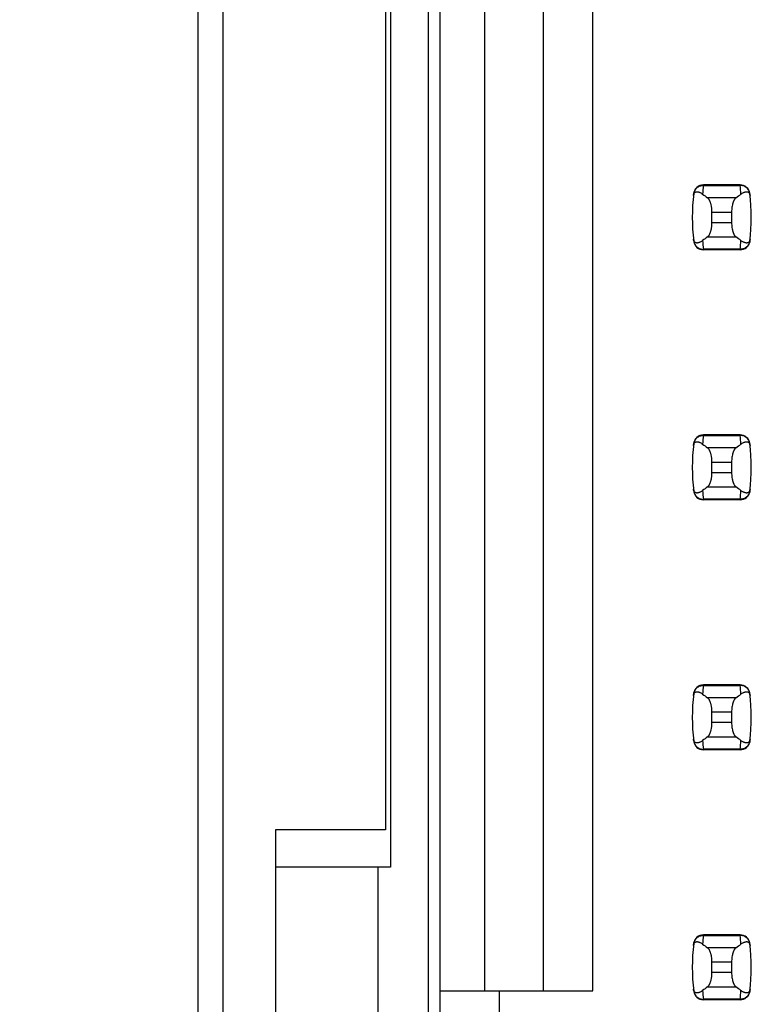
# Model space of a CAD drawing. Header units: inches. Extents: x 0 to 34, y 0 to 22.
# Tile 30 of 53: x 7.977 to 8.563, y 13.635 to 14.423. Entities that reach past the tile are written whole.
import ezdxf

# ---------------------------------------------------------------- set-up
doc = ezdxf.new("R2010")
doc.units = ezdxf.units.IN
doc.header["$LTSCALE"] = 1.87
doc.header["$MEASUREMENT"] = 0
doc.layers.get('0').update_dxf_attribs({"linetype": 'CONTINUOUS'})
doc.layers.add('DIMENSIONS', color=7, linetype='CONTINUOUS')
doc.styles.get("Standard").update_dxf_attribs({"font": 'txt', "width": 0.8})
doc.dimstyles.new('DIMSTYLE_1', dxfattribs={"dimtxt": 0.125, "dimasz": 0.18, "dimexe": 0.18, "dimexo": 0.0625, "dimgap": 0.09, "dimtad": 0, "dimtih": 1, "dimtoh": 1, "dimdec": 3, "dimlfac": 0.5, "dimzin": 4, "dimdsep": 46, "dimtxsty": 'STANDARD', "dimblk": '_FILLED', "dimblk1": '_FILLED', "dimblk2": '_FILLED', "dimcen": 0.09, "dimadec": 0, "dimazin": 0, "dimtp": 0.01, "dimtm": 0.01, "dimtfac": 1, "dimtdec": 3, "dimtofl": 0, "dimtmove": 0, "dimatfit": 3, "dimldrblk": '_FILLED', "dimfxl": 1, "dimtolj": 1, "dimtzin": 4, "dimarcsym": 0})

# ---------------------------------------------------------------- blocks, each defined once
blk = doc.blocks.new('*D2')
at = {"layer": 'DIMENSIONS', "color": 2, "linetype": 'CONTINUOUS'}
blk.add_line((8.21638, 16.02845), (7.43258, 16.02845), dxfattribs=at)
at = {"layer": 'DIMENSIONS', "color": 2, "linetype": 'CONTINUOUS', "insert": (7.37008, 16.09095), "char_height": 0.125, "width": 1.425, "attachment_point": 3, "line_spacing_factor": 0.9}
blk.add_mtext('4.642{\\Ftxt.shx;\\W1.000000;\\H0.125000; }[117.91]', dxfattribs=at)
blk = doc.blocks.new('_FILLED')
at = {"color": 0, "linetype": 'BYBLOCK'}
blk.add_solid([(0, 0), (-1, 0.1736), (-1, -0.1736)], dxfattribs=at)
blk = doc.blocks.new('*D3')
at = {"layer": 'DIMENSIONS', "color": 2, "linetype": 'CONTINUOUS'}
blk.add_line((8.18238, 16.37245), (7.43258, 16.37245), dxfattribs=at)
at = {"layer": 'DIMENSIONS', "color": 2, "linetype": 'CONTINUOUS', "insert": (7.37008, 16.43495), "char_height": 0.125, "width": 1.425, "attachment_point": 3, "line_spacing_factor": 0.9}
blk.add_mtext('4.814{\\Ftxt.shx;\\W1.000000;\\H0.125000; }[122.28]', dxfattribs=at)
blk = doc.blocks.new('*D5')
at = {"layer": 'DIMENSIONS', "color": 2, "linetype": 'CONTINUOUS'}
blk.add_line((8.21158, 15.04045), (7.43258, 15.04045), dxfattribs=at)
at = {"layer": 'DIMENSIONS', "color": 2, "linetype": 'CONTINUOUS', "insert": (7.37008, 15.10295), "char_height": 0.125, "width": 1.425, "attachment_point": 3, "line_spacing_factor": 0.9}
blk.add_mtext('4.148{\\Ftxt.shx;\\W1.000000;\\H0.125000; }[105.36]', dxfattribs=at)

msp = doc.modelspace()

# ---------------------------------------------------------------- linework, layer by layer
at = {"color": 7, "linetype": 'CONTINUOUS'}
for p, q in [((8.12008, 6.50045), (8.12008, 16.62845)), ((8.14008, 6.56045), (8.14008, 16.56845)), ((8.27008, 15.07045), (8.27008, 13.77445)), ((8.27408, 15.04045), (8.27408, 13.74445)), ((8.30408, 15.04045), (8.30408, 8.08645)), ((8.31391, 8.11957), (8.31391, 15.00934)), ((8.34934, 14.96603), (8.34934, 13.64556)), ((8.39659, 13.64556), (8.39659, 14.91878)), ((8.43596, 13.64556), (8.43596, 14.87941)), ((8.52446, 14.29044), (8.52444, 14.29003)), ((8.52444, 14.29003), (8.55377, 14.29003)), ((8.55376, 14.29044), (8.52446, 14.29044)), ((8.55377, 14.29003), (8.55376, 14.29044)), ((8.55047, 14.28012), (8.52775, 14.28012)), ((8.53123, 14.26019), (8.53123, 14.26872)), ((8.53123, 14.26872), (8.54698, 14.26872)), ((8.54698, 14.26872), (8.54698, 14.26019)), ((8.54698, 14.26019), (8.53123, 14.26019)), ((8.52775, 14.24878), (8.55047, 14.24878)), ((8.55377, 14.23887), (8.52444, 14.23887)), ((8.52444, 14.23887), (8.52446, 14.23847)), ((8.55376, 14.23847), (8.52446, 14.23847)), ((8.55376, 14.23847), (8.55377, 14.23887)), ((8.52446, 14.09044), (8.52444, 14.09003)), ((8.52444, 14.09003), (8.55377, 14.09003)), ((8.55376, 14.09044), (8.52446, 14.09044)), ((8.55377, 14.09003), (8.55376, 14.09044)), ((8.55047, 14.08012), (8.52775, 14.08012)), ((8.53123, 14.06019), (8.53123, 14.06872)), ((8.53123, 14.06872), (8.54698, 14.06872)), ((8.54698, 14.06872), (8.54698, 14.06019)), ((8.54698, 14.06019), (8.53123, 14.06019)), ((8.52775, 14.04878), (8.55047, 14.04878)), ((8.55377, 14.03887), (8.52444, 14.03887)), ((8.52444, 14.03887), (8.52446, 14.03847)), ((8.55376, 14.03847), (8.52446, 14.03847)), ((8.55376, 14.03847), (8.55377, 14.03887)), ((8.52446, 13.89044), (8.52444, 13.89003)), ((8.52444, 13.89003), (8.55377, 13.89003)), ((8.55376, 13.89044), (8.52446, 13.89044)), ((8.55377, 13.89003), (8.55376, 13.89044)), ((8.55047, 13.88012), (8.52775, 13.88012)), ((8.53123, 13.86019), (8.53123, 13.86872)), ((8.53123, 13.86872), (8.54698, 13.86872)), ((8.54698, 13.86872), (8.54698, 13.86019)), ((8.54698, 13.86019), (8.53123, 13.86019)), ((8.52775, 13.84878), (8.55047, 13.84878)), ((8.55377, 13.83887), (8.52444, 13.83887)), ((8.52444, 13.83887), (8.52446, 13.83847)), ((8.55376, 13.83847), (8.52446, 13.83847)), ((8.55376, 13.83847), (8.55377, 13.83887)), ((8.18208, 13.77445), (8.18208, 13.15445)), ((8.27008, 13.77445), (8.18208, 13.77445)), ((8.27408, 13.74445), (8.18208, 13.74445)), ((8.26408, 13.18445), (8.26408, 13.74445)), ((8.52446, 13.69044), (8.52444, 13.69003)), ((8.52444, 13.69003), (8.55377, 13.69003)), ((8.55376, 13.69044), (8.52446, 13.69044)), ((8.55377, 13.69003), (8.55376, 13.69044)), ((8.55047, 13.68012), (8.52775, 13.68012)), ((8.53123, 13.66019), (8.53123, 13.66872)), ((8.53123, 13.66872), (8.54698, 13.66872)), ((8.54698, 13.66872), (8.54698, 13.66019)), ((8.54698, 13.66019), (8.53123, 13.66019)), ((8.31391, 13.64556), (8.43596, 13.64556)), ((8.36116, 13.59831), (8.36116, 13.64556)), ((8.52775, 13.64878), (8.55047, 13.64878)), ((8.55377, 13.63887), (8.52444, 13.63887)), ((8.52444, 13.63887), (8.52446, 13.63847)), ((8.55376, 13.63847), (8.52446, 13.63847)), ((8.55376, 13.63847), (8.55377, 13.63887))]:
    msp.add_line(p, q, dxfattribs=at)
for centre, radius, start, end in [((8.52446, 14.28256), 0.00787, 90, 173.04714), ((8.67297, 14.27206), 0.14961, 173.09895, 175.79453), ((8.55376, 14.28256), 0.00787, 6.95286, 90), ((8.40524, 14.27206), 0.14961, 4.20547, 6.90106), ((8.67297, 14.26445), 0.15748, 173.04714, 186.95286), ((8.40525, 14.26445), 0.15748, 353.04714, 6.95286), ((8.52446, 14.24634), 0.00787, 186.95286, 270), ((8.67297, 14.25685), 0.14961, 184.20547, 186.90106), ((8.55376, 14.24634), 0.00787, 270, 353.04714), ((8.40524, 14.25685), 0.14961, 353.09895, 355.79453), ((8.52446, 14.08256), 0.00787, 90, 173.04714), ((8.67297, 14.07206), 0.14961, 173.09895, 175.79453), ((8.55376, 14.08256), 0.00787, 6.95286, 90), ((8.40524, 14.07206), 0.14961, 4.20547, 6.90106), ((8.67297, 14.06445), 0.15748, 173.04714, 186.95286), ((8.40525, 14.06445), 0.15748, 353.04714, 6.95286), ((8.52446, 14.04634), 0.00787, 186.95286, 270), ((8.67297, 14.05685), 0.14961, 184.20547, 186.90106), ((8.55376, 14.04634), 0.00787, 270, 353.04714), ((8.40524, 14.05685), 0.14961, 353.09895, 355.79453), ((8.52446, 13.88256), 0.00787, 90, 173.04714), ((8.67297, 13.87206), 0.14961, 173.09895, 175.79453), ((8.55376, 13.88256), 0.00787, 6.95286, 90), ((8.40524, 13.87206), 0.14961, 4.20547, 6.90106), ((8.67297, 13.86445), 0.15748, 173.04714, 186.95286), ((8.40525, 13.86445), 0.15748, 353.04714, 6.95286), ((8.52446, 13.84634), 0.00787, 186.95286, 270), ((8.67297, 13.85685), 0.14961, 184.20547, 186.90106), ((8.55376, 13.84634), 0.00787, 270, 353.04714), ((8.40524, 13.85685), 0.14961, 353.09895, 355.79453), ((8.67297, 13.66445), 0.15748, 173.04714, 186.95286), ((8.52446, 13.68256), 0.00787, 90, 173.04714), ((8.67297, 13.67206), 0.14961, 173.09895, 175.79453), ((8.55376, 13.68256), 0.00787, 6.95286, 90), ((8.40524, 13.67206), 0.14961, 4.20547, 6.90106), ((8.40525, 13.66445), 0.15748, 353.04714, 6.95286), ((8.52446, 13.64634), 0.00787, 186.95286, 270), ((8.67297, 13.65685), 0.14961, 184.20547, 186.90106), ((8.55376, 13.64634), 0.00787, 270, 353.04714), ((8.40524, 13.65685), 0.14961, 353.09895, 355.79453)]:
    msp.add_arc(centre, radius, start, end, dxfattribs=at)
for centre, start_param, end_param in [((8.89525, 14.31797), -2.804032, -2.774684), ((8.18297, 14.31797), -0.366909, -0.33756), ((8.89525, 14.21094), 2.774684, 2.804032), ((8.18297, 14.21094), 0.33756, 0.366909), ((8.89525, 14.11797), -2.804032, -2.774684), ((8.18297, 14.11797), -0.366909, -0.33756), ((8.89525, 14.01094), 2.774684, 2.804032), ((8.18297, 14.01094), 0.33756, 0.366909), ((8.89525, 13.91797), -2.804032, -2.774684), ((8.18297, 13.91797), -0.366909, -0.33756), ((8.89525, 13.81094), 2.774684, 2.804032), ((8.18297, 13.81094), 0.33756, 0.366909), ((8.89525, 13.71797), -2.804032, -2.774684), ((8.18297, 13.71797), -0.366909, -0.33756), ((8.89525, 13.61094), 2.774684, 2.804032), ((8.18297, 13.61094), 0.33756, 0.366909)]:
    msp.add_ellipse(centre, major_axis=(0.3937, 0), ratio=0.267949, start_param=start_param, end_param=end_param, dxfattribs=at)
for points, knots in [([(8.51663, 14.28338), (8.51668, 14.28383), (8.51688, 14.28474), (8.51743, 14.28602), (8.5182, 14.28718), (8.51919, 14.28819), (8.52034, 14.289), (8.52163, 14.2896), (8.52302, 14.28996), (8.52397, 14.29004), (8.52444, 14.29003)], [0, 0, 0, 0, 0.123003, 0.246291, 0.370116, 0.494653, 0.619981, 0.746077, 0.872817, 1, 1, 1, 1]), ([(8.56159, 14.28338), (8.56153, 14.28383), (8.56134, 14.28474), (8.56079, 14.28602), (8.56001, 14.28718), (8.55903, 14.28819), (8.55787, 14.289), (8.55658, 14.2896), (8.5552, 14.28996), (8.55425, 14.29004), (8.55377, 14.29003)], [0, 0, 0, 0, 0.123003, 0.246291, 0.370116, 0.494653, 0.619981, 0.746077, 0.872817, 1, 1, 1, 1]), ([(8.51646, 14.28193), (8.51648, 14.28215), (8.51655, 14.28257), (8.51674, 14.28324), (8.517, 14.28377), (8.5173, 14.28417), (8.51752, 14.28438), (8.51774, 14.28456), (8.51803, 14.28473), (8.51841, 14.28489), (8.51888, 14.28498), (8.51935, 14.28499), (8.51983, 14.28495), (8.52031, 14.28485), (8.52079, 14.28471), (8.52128, 14.28452), (8.52194, 14.28422), (8.52279, 14.28373), (8.52344, 14.28328), (8.52376, 14.28303)], [0, 0, 0, 0, 0.071006, 0.129799, 0.218638, 0.253906, 0.285388, 0.314234, 0.341262, 0.392021, 0.44087, 0.489522, 0.538946, 0.589704, 0.642132, 0.696441, 0.752768, 0.871825, 1, 1, 1, 1]), ([(8.55445, 14.28303), (8.55478, 14.28328), (8.55543, 14.28373), (8.55627, 14.28422), (8.55694, 14.28452), (8.55743, 14.28471), (8.55791, 14.28485), (8.55839, 14.28495), (8.55887, 14.28499), (8.55934, 14.28498), (8.5598, 14.28489), (8.56018, 14.28473), (8.56048, 14.28456), (8.5607, 14.28438), (8.56091, 14.28417), (8.56122, 14.28377), (8.56147, 14.28324), (8.56167, 14.28257), (8.56173, 14.28215), (8.56176, 14.28193)], [0, 0, 0, 0, 0.128175, 0.247232, 0.303559, 0.357868, 0.410296, 0.461054, 0.510478, 0.55913, 0.607979, 0.658738, 0.685766, 0.714612, 0.746094, 0.781362, 0.870201, 0.928994, 1, 1, 1, 1]), ([(8.53123, 14.26872), (8.53123, 14.26938), (8.5312, 14.27036), (8.53109, 14.27166), (8.53093, 14.2729), (8.53072, 14.2741), (8.53044, 14.27523), (8.53021, 14.27601), (8.52996, 14.27674), (8.52969, 14.27742), (8.5294, 14.27803), (8.52909, 14.27859), (8.52878, 14.27907), (8.52845, 14.27949), (8.52811, 14.27984), (8.52787, 14.28004), (8.52775, 14.28012)], [0, 0, 0, 0, 0.161727, 0.24118, 0.31897, 0.467608, 0.537656, 0.604387, 0.667531, 0.726879, 0.782283, 0.833661, 0.881, 0.924368, 0.96394, 1, 1, 1, 1]), ([(8.55047, 14.28012), (8.55035, 14.28004), (8.55011, 14.27984), (8.54977, 14.27949), (8.54944, 14.27907), (8.54912, 14.27859), (8.54882, 14.27803), (8.54853, 14.27742), (8.54826, 14.27674), (8.54801, 14.27601), (8.54778, 14.27523), (8.5475, 14.2741), (8.54728, 14.2729), (8.54713, 14.27166), (8.54702, 14.27036), (8.54698, 14.26938), (8.54698, 14.26872)], [0, 0, 0, 0, 0.03606, 0.075632, 0.119, 0.166339, 0.217717, 0.273121, 0.332469, 0.395614, 0.462344, 0.532392, 0.68103, 0.75882, 0.838273, 1, 1, 1, 1]), ([(8.52775, 14.24878), (8.52787, 14.24887), (8.52811, 14.24906), (8.52845, 14.24941), (8.52878, 14.24983), (8.52909, 14.25032), (8.5294, 14.25087), (8.52969, 14.25149), (8.52996, 14.25216), (8.53021, 14.25289), (8.53044, 14.25368), (8.53072, 14.25481), (8.53093, 14.256), (8.53109, 14.25725), (8.5312, 14.25854), (8.53123, 14.25953), (8.53123, 14.26019)], [0, 0, 0, 0, 0.03606, 0.075632, 0.119, 0.166339, 0.217717, 0.273121, 0.332469, 0.395614, 0.462344, 0.532392, 0.68103, 0.75882, 0.838273, 1, 1, 1, 1]), ([(8.54698, 14.26019), (8.54698, 14.25953), (8.54702, 14.25854), (8.54713, 14.25725), (8.54728, 14.256), (8.5475, 14.25481), (8.54778, 14.25368), (8.54801, 14.25289), (8.54826, 14.25216), (8.54853, 14.25149), (8.54882, 14.25087), (8.54912, 14.25032), (8.54944, 14.24983), (8.54977, 14.24941), (8.55011, 14.24906), (8.55035, 14.24887), (8.55047, 14.24878)], [0, 0, 0, 0, 0.161727, 0.24118, 0.31897, 0.467608, 0.537656, 0.604387, 0.667531, 0.726879, 0.782283, 0.833661, 0.881, 0.924368, 0.96394, 1, 1, 1, 1]), ([(8.52376, 14.24588), (8.52344, 14.24563), (8.52279, 14.24517), (8.52194, 14.24469), (8.52128, 14.24438), (8.52079, 14.2442), (8.52031, 14.24405), (8.51983, 14.24396), (8.51935, 14.24391), (8.51888, 14.24393), (8.51841, 14.24402), (8.51803, 14.24417), (8.51774, 14.24435), (8.51752, 14.24452), (8.5173, 14.24474), (8.517, 14.24513), (8.51674, 14.24567), (8.51655, 14.24634), (8.51648, 14.24675), (8.51646, 14.24698)], [0, 0, 0, 0, 0.128175, 0.247232, 0.303559, 0.357868, 0.410296, 0.461054, 0.510478, 0.55913, 0.607979, 0.658738, 0.685766, 0.714612, 0.746094, 0.781362, 0.870201, 0.928994, 1, 1, 1, 1]), ([(8.51663, 14.24553), (8.51668, 14.24507), (8.51688, 14.24417), (8.51743, 14.24289), (8.5182, 14.24172), (8.51919, 14.24072), (8.52034, 14.2399), (8.52163, 14.23931), (8.52302, 14.23894), (8.52397, 14.23887), (8.52444, 14.23887)], [0, 0, 0, 0, 0.123003, 0.246291, 0.370116, 0.494653, 0.619981, 0.746077, 0.872817, 1, 1, 1, 1]), ([(8.56159, 14.24553), (8.56153, 14.24507), (8.56134, 14.24417), (8.56079, 14.24289), (8.56001, 14.24172), (8.55903, 14.24072), (8.55787, 14.2399), (8.55658, 14.23931), (8.5552, 14.23894), (8.55425, 14.23887), (8.55377, 14.23887)], [0, 0, 0, 0, 0.123003, 0.246291, 0.370116, 0.494653, 0.619981, 0.746077, 0.872817, 1, 1, 1, 1]), ([(8.56176, 14.24698), (8.56173, 14.24675), (8.56167, 14.24634), (8.56147, 14.24567), (8.56122, 14.24513), (8.56091, 14.24474), (8.5607, 14.24452), (8.56048, 14.24435), (8.56018, 14.24417), (8.5598, 14.24402), (8.55934, 14.24393), (8.55887, 14.24391), (8.55839, 14.24396), (8.55791, 14.24405), (8.55743, 14.2442), (8.55694, 14.24438), (8.55627, 14.24469), (8.55543, 14.24517), (8.55478, 14.24563), (8.55445, 14.24588)], [0, 0, 0, 0, 0.071006, 0.129799, 0.218638, 0.253906, 0.285389, 0.314234, 0.341262, 0.392021, 0.44087, 0.489522, 0.538946, 0.589704, 0.642132, 0.696441, 0.752768, 0.871825, 1, 1, 1, 1]), ([(8.51646, 14.08193), (8.51648, 14.08215), (8.51655, 14.08257), (8.51674, 14.08324), (8.517, 14.08377), (8.5173, 14.08417), (8.51752, 14.08438), (8.51774, 14.08456), (8.51803, 14.08473), (8.51841, 14.08489), (8.51888, 14.08498), (8.51935, 14.08499), (8.51983, 14.08495), (8.52031, 14.08485), (8.52079, 14.08471), (8.52128, 14.08452), (8.52194, 14.08422), (8.52279, 14.08373), (8.52344, 14.08328), (8.52376, 14.08303)], [0, 0, 0, 0, 0.071006, 0.129799, 0.218638, 0.253906, 0.285388, 0.314234, 0.341262, 0.392021, 0.44087, 0.489522, 0.538946, 0.589704, 0.642132, 0.696441, 0.752768, 0.871825, 1, 1, 1, 1]), ([(8.51663, 14.08338), (8.51668, 14.08383), (8.51688, 14.08474), (8.51743, 14.08602), (8.5182, 14.08718), (8.51919, 14.08819), (8.52034, 14.089), (8.52163, 14.0896), (8.52302, 14.08996), (8.52397, 14.09004), (8.52444, 14.09003)], [0, 0, 0, 0, 0.123003, 0.246291, 0.370116, 0.494653, 0.619981, 0.746077, 0.872817, 1, 1, 1, 1]), ([(8.56159, 14.08338), (8.56153, 14.08383), (8.56134, 14.08474), (8.56079, 14.08602), (8.56001, 14.08718), (8.55903, 14.08819), (8.55787, 14.089), (8.55658, 14.0896), (8.5552, 14.08996), (8.55425, 14.09004), (8.55377, 14.09003)], [0, 0, 0, 0, 0.123003, 0.246291, 0.370116, 0.494653, 0.619981, 0.746077, 0.872817, 1, 1, 1, 1]), ([(8.55445, 14.08303), (8.55478, 14.08328), (8.55543, 14.08373), (8.55627, 14.08422), (8.55694, 14.08452), (8.55743, 14.08471), (8.55791, 14.08485), (8.55839, 14.08495), (8.55887, 14.08499), (8.55934, 14.08498), (8.5598, 14.08489), (8.56018, 14.08473), (8.56048, 14.08456), (8.5607, 14.08438), (8.56091, 14.08417), (8.56122, 14.08377), (8.56147, 14.08324), (8.56167, 14.08257), (8.56173, 14.08215), (8.56176, 14.08193)], [0, 0, 0, 0, 0.128175, 0.247232, 0.303559, 0.357868, 0.410296, 0.461054, 0.510478, 0.55913, 0.607979, 0.658738, 0.685766, 0.714612, 0.746094, 0.781362, 0.870201, 0.928994, 1, 1, 1, 1]), ([(8.53123, 14.06872), (8.53123, 14.06938), (8.5312, 14.07036), (8.53109, 14.07166), (8.53093, 14.0729), (8.53072, 14.0741), (8.53044, 14.07523), (8.53021, 14.07601), (8.52996, 14.07674), (8.52969, 14.07742), (8.5294, 14.07803), (8.52909, 14.07859), (8.52878, 14.07907), (8.52845, 14.07949), (8.52811, 14.07984), (8.52787, 14.08004), (8.52775, 14.08012)], [0, 0, 0, 0, 0.161727, 0.24118, 0.31897, 0.467608, 0.537656, 0.604387, 0.667531, 0.726879, 0.782283, 0.833661, 0.881, 0.924368, 0.96394, 1, 1, 1, 1]), ([(8.55047, 14.08012), (8.55035, 14.08004), (8.55011, 14.07984), (8.54977, 14.07949), (8.54944, 14.07907), (8.54912, 14.07859), (8.54882, 14.07803), (8.54853, 14.07742), (8.54826, 14.07674), (8.54801, 14.07601), (8.54778, 14.07523), (8.5475, 14.0741), (8.54728, 14.0729), (8.54713, 14.07166), (8.54702, 14.07036), (8.54698, 14.06938), (8.54698, 14.06872)], [0, 0, 0, 0, 0.03606, 0.075632, 0.119, 0.166339, 0.217717, 0.273121, 0.332469, 0.395614, 0.462344, 0.532392, 0.68103, 0.75882, 0.838273, 1, 1, 1, 1]), ([(8.52775, 14.04878), (8.52787, 14.04887), (8.52811, 14.04906), (8.52845, 14.04941), (8.52878, 14.04983), (8.52909, 14.05032), (8.5294, 14.05087), (8.52969, 14.05149), (8.52996, 14.05216), (8.53021, 14.05289), (8.53044, 14.05368), (8.53072, 14.05481), (8.53093, 14.056), (8.53109, 14.05725), (8.5312, 14.05854), (8.53123, 14.05953), (8.53123, 14.06019)], [0, 0, 0, 0, 0.03606, 0.075632, 0.119, 0.166339, 0.217717, 0.273121, 0.332469, 0.395614, 0.462344, 0.532392, 0.68103, 0.75882, 0.838273, 1, 1, 1, 1]), ([(8.54698, 14.06019), (8.54698, 14.05953), (8.54702, 14.05854), (8.54713, 14.05725), (8.54728, 14.056), (8.5475, 14.05481), (8.54778, 14.05368), (8.54801, 14.05289), (8.54826, 14.05216), (8.54853, 14.05149), (8.54882, 14.05087), (8.54912, 14.05032), (8.54944, 14.04983), (8.54977, 14.04941), (8.55011, 14.04906), (8.55035, 14.04887), (8.55047, 14.04878)], [0, 0, 0, 0, 0.161727, 0.24118, 0.31897, 0.467608, 0.537656, 0.604387, 0.667531, 0.726879, 0.782283, 0.833661, 0.881, 0.924368, 0.96394, 1, 1, 1, 1]), ([(8.52376, 14.04588), (8.52344, 14.04563), (8.52279, 14.04517), (8.52194, 14.04469), (8.52128, 14.04438), (8.52079, 14.0442), (8.52031, 14.04405), (8.51983, 14.04396), (8.51935, 14.04391), (8.51888, 14.04393), (8.51841, 14.04402), (8.51803, 14.04417), (8.51774, 14.04435), (8.51752, 14.04452), (8.5173, 14.04474), (8.517, 14.04513), (8.51674, 14.04567), (8.51655, 14.04634), (8.51648, 14.04675), (8.51646, 14.04698)], [0, 0, 0, 0, 0.128175, 0.247232, 0.303559, 0.357868, 0.410296, 0.461054, 0.510478, 0.55913, 0.607979, 0.658738, 0.685766, 0.714612, 0.746094, 0.781362, 0.870201, 0.928994, 1, 1, 1, 1]), ([(8.51663, 14.04553), (8.51668, 14.04507), (8.51688, 14.04417), (8.51743, 14.04289), (8.5182, 14.04172), (8.51919, 14.04072), (8.52034, 14.0399), (8.52163, 14.03931), (8.52302, 14.03894), (8.52397, 14.03887), (8.52444, 14.03887)], [0, 0, 0, 0, 0.123003, 0.246291, 0.370116, 0.494653, 0.619981, 0.746077, 0.872817, 1, 1, 1, 1]), ([(8.56159, 14.04553), (8.56153, 14.04507), (8.56134, 14.04417), (8.56079, 14.04289), (8.56001, 14.04172), (8.55903, 14.04072), (8.55787, 14.0399), (8.55658, 14.03931), (8.5552, 14.03894), (8.55425, 14.03887), (8.55377, 14.03887)], [0, 0, 0, 0, 0.123003, 0.246291, 0.370116, 0.494653, 0.619981, 0.746077, 0.872817, 1, 1, 1, 1]), ([(8.56176, 14.04698), (8.56173, 14.04675), (8.56167, 14.04634), (8.56147, 14.04567), (8.56122, 14.04513), (8.56091, 14.04474), (8.5607, 14.04452), (8.56048, 14.04435), (8.56018, 14.04417), (8.5598, 14.04402), (8.55934, 14.04393), (8.55887, 14.04391), (8.55839, 14.04396), (8.55791, 14.04405), (8.55743, 14.0442), (8.55694, 14.04438), (8.55627, 14.04469), (8.55543, 14.04517), (8.55478, 14.04563), (8.55445, 14.04588)], [0, 0, 0, 0, 0.071006, 0.129799, 0.218638, 0.253906, 0.285389, 0.314234, 0.341262, 0.392021, 0.44087, 0.489522, 0.538946, 0.589704, 0.642132, 0.696441, 0.752768, 0.871825, 1, 1, 1, 1]), ([(8.51663, 13.88338), (8.51668, 13.88383), (8.51688, 13.88474), (8.51743, 13.88602), (8.5182, 13.88718), (8.51919, 13.88819), (8.52034, 13.889), (8.52163, 13.8896), (8.52302, 13.88996), (8.52397, 13.89004), (8.52444, 13.89003)], [0, 0, 0, 0, 0.123003, 0.246291, 0.370116, 0.494653, 0.619981, 0.746077, 0.872817, 1, 1, 1, 1]), ([(8.56159, 13.88338), (8.56153, 13.88383), (8.56134, 13.88474), (8.56079, 13.88602), (8.56001, 13.88718), (8.55903, 13.88819), (8.55787, 13.889), (8.55658, 13.8896), (8.5552, 13.88996), (8.55425, 13.89004), (8.55377, 13.89003)], [0, 0, 0, 0, 0.123003, 0.246291, 0.370116, 0.494653, 0.619981, 0.746077, 0.872817, 1, 1, 1, 1]), ([(8.51646, 13.88193), (8.51648, 13.88215), (8.51655, 13.88257), (8.51674, 13.88324), (8.517, 13.88377), (8.5173, 13.88417), (8.51752, 13.88438), (8.51774, 13.88456), (8.51803, 13.88473), (8.51841, 13.88489), (8.51888, 13.88498), (8.51935, 13.88499), (8.51983, 13.88495), (8.52031, 13.88485), (8.52079, 13.88471), (8.52128, 13.88452), (8.52194, 13.88422), (8.52279, 13.88373), (8.52344, 13.88328), (8.52376, 13.88303)], [0, 0, 0, 0, 0.071006, 0.129799, 0.218638, 0.253906, 0.285388, 0.314234, 0.341262, 0.392021, 0.44087, 0.489522, 0.538946, 0.589704, 0.642132, 0.696441, 0.752768, 0.871825, 1, 1, 1, 1]), ([(8.53123, 13.86872), (8.53123, 13.86938), (8.5312, 13.87036), (8.53109, 13.87166), (8.53093, 13.8729), (8.53072, 13.8741), (8.53044, 13.87523), (8.53021, 13.87601), (8.52996, 13.87674), (8.52969, 13.87742), (8.5294, 13.87803), (8.52909, 13.87859), (8.52878, 13.87907), (8.52845, 13.87949), (8.52811, 13.87984), (8.52787, 13.88004), (8.52775, 13.88012)], [0, 0, 0, 0, 0.161727, 0.24118, 0.31897, 0.467608, 0.537656, 0.604387, 0.667531, 0.726879, 0.782283, 0.833661, 0.881, 0.924368, 0.96394, 1, 1, 1, 1]), ([(8.55047, 13.88012), (8.55035, 13.88004), (8.55011, 13.87984), (8.54977, 13.87949), (8.54944, 13.87907), (8.54912, 13.87859), (8.54882, 13.87803), (8.54853, 13.87742), (8.54826, 13.87674), (8.54801, 13.87601), (8.54778, 13.87523), (8.5475, 13.8741), (8.54728, 13.8729), (8.54713, 13.87166), (8.54702, 13.87036), (8.54698, 13.86938), (8.54698, 13.86872)], [0, 0, 0, 0, 0.03606, 0.075632, 0.119, 0.166339, 0.217717, 0.273121, 0.332469, 0.395614, 0.462344, 0.532392, 0.68103, 0.75882, 0.838273, 1, 1, 1, 1]), ([(8.55445, 13.88303), (8.55478, 13.88328), (8.55543, 13.88373), (8.55627, 13.88422), (8.55694, 13.88452), (8.55743, 13.88471), (8.55791, 13.88485), (8.55839, 13.88495), (8.55887, 13.88499), (8.55934, 13.88498), (8.5598, 13.88489), (8.56018, 13.88473), (8.56048, 13.88456), (8.5607, 13.88438), (8.56091, 13.88417), (8.56122, 13.88377), (8.56147, 13.88324), (8.56167, 13.88257), (8.56173, 13.88215), (8.56176, 13.88193)], [0, 0, 0, 0, 0.128175, 0.247232, 0.303559, 0.357868, 0.410296, 0.461054, 0.510478, 0.55913, 0.607979, 0.658738, 0.685766, 0.714612, 0.746094, 0.781362, 0.870201, 0.928994, 1, 1, 1, 1]), ([(8.52775, 13.84878), (8.52787, 13.84887), (8.52811, 13.84906), (8.52845, 13.84941), (8.52878, 13.84983), (8.52909, 13.85032), (8.5294, 13.85087), (8.52969, 13.85149), (8.52996, 13.85216), (8.53021, 13.85289), (8.53044, 13.85368), (8.53072, 13.85481), (8.53093, 13.856), (8.53109, 13.85725), (8.5312, 13.85854), (8.53123, 13.85953), (8.53123, 13.86019)], [0, 0, 0, 0, 0.03606, 0.075632, 0.119, 0.166339, 0.217717, 0.273121, 0.332469, 0.395614, 0.462344, 0.532392, 0.68103, 0.75882, 0.838273, 1, 1, 1, 1]), ([(8.54698, 13.86019), (8.54698, 13.85953), (8.54702, 13.85854), (8.54713, 13.85725), (8.54728, 13.856), (8.5475, 13.85481), (8.54778, 13.85368), (8.54801, 13.85289), (8.54826, 13.85216), (8.54853, 13.85149), (8.54882, 13.85087), (8.54912, 13.85032), (8.54944, 13.84983), (8.54977, 13.84941), (8.55011, 13.84906), (8.55035, 13.84887), (8.55047, 13.84878)], [0, 0, 0, 0, 0.161727, 0.24118, 0.31897, 0.467608, 0.537656, 0.604387, 0.667531, 0.726879, 0.782283, 0.833661, 0.881, 0.924368, 0.96394, 1, 1, 1, 1]), ([(8.52376, 13.84588), (8.52344, 13.84563), (8.52279, 13.84517), (8.52194, 13.84469), (8.52128, 13.84438), (8.52079, 13.8442), (8.52031, 13.84405), (8.51983, 13.84396), (8.51935, 13.84391), (8.51888, 13.84393), (8.51841, 13.84402), (8.51803, 13.84417), (8.51774, 13.84435), (8.51752, 13.84452), (8.5173, 13.84474), (8.517, 13.84513), (8.51674, 13.84567), (8.51655, 13.84634), (8.51648, 13.84675), (8.51646, 13.84698)], [0, 0, 0, 0, 0.128175, 0.247232, 0.303559, 0.357868, 0.410296, 0.461054, 0.510478, 0.55913, 0.607979, 0.658738, 0.685766, 0.714612, 0.746094, 0.781362, 0.870201, 0.928994, 1, 1, 1, 1]), ([(8.51663, 13.84553), (8.51668, 13.84507), (8.51688, 13.84417), (8.51743, 13.84289), (8.5182, 13.84172), (8.51919, 13.84072), (8.52034, 13.8399), (8.52163, 13.83931), (8.52302, 13.83894), (8.52397, 13.83887), (8.52444, 13.83887)], [0, 0, 0, 0, 0.123003, 0.246291, 0.370116, 0.494653, 0.619981, 0.746077, 0.872817, 1, 1, 1, 1]), ([(8.56159, 13.84553), (8.56153, 13.84507), (8.56134, 13.84417), (8.56079, 13.84289), (8.56001, 13.84172), (8.55903, 13.84072), (8.55787, 13.8399), (8.55658, 13.83931), (8.5552, 13.83894), (8.55425, 13.83887), (8.55377, 13.83887)], [0, 0, 0, 0, 0.123003, 0.246291, 0.370116, 0.494653, 0.619981, 0.746077, 0.872817, 1, 1, 1, 1]), ([(8.56176, 13.84698), (8.56173, 13.84675), (8.56167, 13.84634), (8.56147, 13.84567), (8.56122, 13.84513), (8.56091, 13.84474), (8.5607, 13.84452), (8.56048, 13.84435), (8.56018, 13.84417), (8.5598, 13.84402), (8.55934, 13.84393), (8.55887, 13.84391), (8.55839, 13.84396), (8.55791, 13.84405), (8.55743, 13.8442), (8.55694, 13.84438), (8.55627, 13.84469), (8.55543, 13.84517), (8.55478, 13.84563), (8.55445, 13.84588)], [0, 0, 0, 0, 0.071006, 0.129799, 0.218638, 0.253906, 0.285389, 0.314234, 0.341262, 0.392021, 0.44087, 0.489522, 0.538946, 0.589704, 0.642132, 0.696441, 0.752768, 0.871825, 1, 1, 1, 1]), ([(8.51646, 13.68193), (8.51648, 13.68215), (8.51655, 13.68257), (8.51674, 13.68324), (8.517, 13.68377), (8.5173, 13.68417), (8.51752, 13.68438), (8.51774, 13.68456), (8.51803, 13.68473), (8.51841, 13.68489), (8.51888, 13.68498), (8.51935, 13.68499), (8.51983, 13.68495), (8.52031, 13.68485), (8.52079, 13.68471), (8.52128, 13.68452), (8.52194, 13.68422), (8.52279, 13.68373), (8.52344, 13.68328), (8.52376, 13.68303)], [0, 0, 0, 0, 0.071006, 0.129799, 0.218638, 0.253906, 0.285388, 0.314234, 0.341262, 0.392021, 0.44087, 0.489522, 0.538946, 0.589704, 0.642132, 0.696441, 0.752768, 0.871825, 1, 1, 1, 1]), ([(8.51663, 13.68338), (8.51668, 13.68383), (8.51688, 13.68474), (8.51743, 13.68602), (8.5182, 13.68718), (8.51919, 13.68819), (8.52034, 13.689), (8.52163, 13.6896), (8.52302, 13.68996), (8.52397, 13.69004), (8.52444, 13.69003)], [0, 0, 0, 0, 0.123003, 0.246291, 0.370116, 0.494653, 0.619981, 0.746077, 0.872817, 1, 1, 1, 1]), ([(8.56159, 13.68338), (8.56153, 13.68383), (8.56134, 13.68474), (8.56079, 13.68602), (8.56001, 13.68718), (8.55903, 13.68819), (8.55787, 13.689), (8.55658, 13.6896), (8.5552, 13.68996), (8.55425, 13.69004), (8.55377, 13.69003)], [0, 0, 0, 0, 0.123003, 0.246291, 0.370116, 0.494653, 0.619981, 0.746077, 0.872817, 1, 1, 1, 1]), ([(8.55445, 13.68303), (8.55478, 13.68328), (8.55543, 13.68373), (8.55627, 13.68422), (8.55694, 13.68452), (8.55743, 13.68471), (8.55791, 13.68485), (8.55839, 13.68495), (8.55887, 13.68499), (8.55934, 13.68498), (8.5598, 13.68489), (8.56018, 13.68473), (8.56048, 13.68456), (8.5607, 13.68438), (8.56091, 13.68417), (8.56122, 13.68377), (8.56147, 13.68324), (8.56167, 13.68257), (8.56173, 13.68215), (8.56176, 13.68193)], [0, 0, 0, 0, 0.128175, 0.247232, 0.303559, 0.357868, 0.410296, 0.461054, 0.510478, 0.55913, 0.607979, 0.658738, 0.685766, 0.714612, 0.746094, 0.781362, 0.870201, 0.928994, 1, 1, 1, 1]), ([(8.53123, 13.66872), (8.53123, 13.66938), (8.5312, 13.67036), (8.53109, 13.67166), (8.53093, 13.6729), (8.53072, 13.6741), (8.53044, 13.67523), (8.53021, 13.67601), (8.52996, 13.67674), (8.52969, 13.67742), (8.5294, 13.67803), (8.52909, 13.67859), (8.52878, 13.67907), (8.52845, 13.67949), (8.52811, 13.67984), (8.52787, 13.68004), (8.52775, 13.68012)], [0, 0, 0, 0, 0.161727, 0.24118, 0.31897, 0.467608, 0.537656, 0.604387, 0.667531, 0.726879, 0.782283, 0.833661, 0.881, 0.924368, 0.96394, 1, 1, 1, 1]), ([(8.55047, 13.68012), (8.55035, 13.68004), (8.55011, 13.67984), (8.54977, 13.67949), (8.54944, 13.67907), (8.54912, 13.67859), (8.54882, 13.67803), (8.54853, 13.67742), (8.54826, 13.67674), (8.54801, 13.67601), (8.54778, 13.67523), (8.5475, 13.6741), (8.54728, 13.6729), (8.54713, 13.67166), (8.54702, 13.67036), (8.54698, 13.66938), (8.54698, 13.66872)], [0, 0, 0, 0, 0.03606, 0.075632, 0.119, 0.166339, 0.217717, 0.273121, 0.332469, 0.395614, 0.462344, 0.532392, 0.68103, 0.75882, 0.838273, 1, 1, 1, 1]), ([(8.52775, 13.64878), (8.52787, 13.64887), (8.52811, 13.64906), (8.52845, 13.64941), (8.52878, 13.64983), (8.52909, 13.65032), (8.5294, 13.65087), (8.52969, 13.65149), (8.52996, 13.65216), (8.53021, 13.65289), (8.53044, 13.65368), (8.53072, 13.65481), (8.53093, 13.656), (8.53109, 13.65725), (8.5312, 13.65854), (8.53123, 13.65953), (8.53123, 13.66019)], [0, 0, 0, 0, 0.03606, 0.075632, 0.119, 0.166339, 0.217717, 0.273121, 0.332469, 0.395614, 0.462344, 0.532392, 0.68103, 0.75882, 0.838273, 1, 1, 1, 1]), ([(8.54698, 13.66019), (8.54698, 13.65953), (8.54702, 13.65854), (8.54713, 13.65725), (8.54728, 13.656), (8.5475, 13.65481), (8.54778, 13.65368), (8.54801, 13.65289), (8.54826, 13.65216), (8.54853, 13.65149), (8.54882, 13.65087), (8.54912, 13.65032), (8.54944, 13.64983), (8.54977, 13.64941), (8.55011, 13.64906), (8.55035, 13.64887), (8.55047, 13.64878)], [0, 0, 0, 0, 0.161727, 0.24118, 0.31897, 0.467608, 0.537656, 0.604387, 0.667531, 0.726879, 0.782283, 0.833661, 0.881, 0.924368, 0.96394, 1, 1, 1, 1]), ([(8.52376, 13.64588), (8.52344, 13.64563), (8.52279, 13.64517), (8.52194, 13.64469), (8.52128, 13.64438), (8.52079, 13.6442), (8.52031, 13.64405), (8.51983, 13.64396), (8.51935, 13.64391), (8.51888, 13.64393), (8.51841, 13.64402), (8.51803, 13.64417), (8.51774, 13.64435), (8.51752, 13.64452), (8.5173, 13.64474), (8.517, 13.64513), (8.51674, 13.64567), (8.51655, 13.64634), (8.51648, 13.64675), (8.51646, 13.64698)], [0, 0, 0, 0, 0.128175, 0.247232, 0.303559, 0.357868, 0.410296, 0.461054, 0.510478, 0.55913, 0.607979, 0.658738, 0.685766, 0.714612, 0.746094, 0.781362, 0.870201, 0.928994, 1, 1, 1, 1]), ([(8.51663, 13.64553), (8.51668, 13.64507), (8.51688, 13.64417), (8.51743, 13.64289), (8.5182, 13.64172), (8.51919, 13.64072), (8.52034, 13.6399), (8.52163, 13.63931), (8.52302, 13.63894), (8.52397, 13.63887), (8.52444, 13.63887)], [0, 0, 0, 0, 0.123003, 0.246291, 0.370116, 0.494653, 0.619981, 0.746077, 0.872817, 1, 1, 1, 1]), ([(8.56159, 13.64553), (8.56153, 13.64507), (8.56134, 13.64417), (8.56079, 13.64289), (8.56001, 13.64172), (8.55903, 13.64072), (8.55787, 13.6399), (8.55658, 13.63931), (8.5552, 13.63894), (8.55425, 13.63887), (8.55377, 13.63887)], [0, 0, 0, 0, 0.123003, 0.246291, 0.370116, 0.494653, 0.619981, 0.746077, 0.872817, 1, 1, 1, 1]), ([(8.56176, 13.64698), (8.56173, 13.64675), (8.56167, 13.64634), (8.56147, 13.64567), (8.56122, 13.64513), (8.56091, 13.64474), (8.5607, 13.64452), (8.56048, 13.64435), (8.56018, 13.64417), (8.5598, 13.64402), (8.55934, 13.64393), (8.55887, 13.64391), (8.55839, 13.64396), (8.55791, 13.64405), (8.55743, 13.6442), (8.55694, 13.64438), (8.55627, 13.64469), (8.55543, 13.64517), (8.55478, 13.64563), (8.55445, 13.64588)], [0, 0, 0, 0, 0.071006, 0.129799, 0.218638, 0.253906, 0.285389, 0.314234, 0.341262, 0.392021, 0.44087, 0.489522, 0.538946, 0.589704, 0.642132, 0.696441, 0.752768, 0.871825, 1, 1, 1, 1])]:
    msp.add_open_spline(points, degree=3, knots=knots, dxfattribs=at)

# ---------------------------------------------------------------- dimensions: what is measured, and where the dimension line sits
at = {"layer": 'DIMENSIONS', "color": 2, "linetype": 'CONTINUOUS'}
for feature_location, offset, origin, picture, middle in [((8.18238, 16.37245), (-0.7498, 0), (8.24488, 6.74445), '*D3', (6.35758, 16.37245)), ((8.21638, 16.02845), (-0.7838, 0), (8.27888, 6.74445), '*D2', (6.35758, 16.02845)), ((8.21158, 15.04045), (-0.779, 0), (8.27408, 6.74445), '*D5', (6.35758, 15.04045))]:
    dim = msp.add_ordinate_dim(feature_location=feature_location, offset=offset, dtype=0, origin=origin, dimstyle='DIMSTYLE_1', dxfattribs=at)
    dim.commit()
    dim.dimension.update_dxf_attribs({"geometry": picture, "text_midpoint": middle})

doc.saveas('drawing.dxf')
